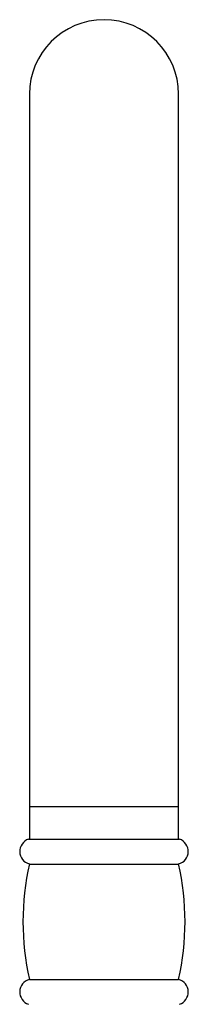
# Paper-space layout '_Front' of a CAD drawing. Header units: millimetres. Extents: x -25 to 86, y 0 to 365.
# Tile 13 of 13: x -13 to 13, y 213 to 365. Entities that reach past the tile are written whole.
import ezdxf

# ---------------------------------------------------------------- set-up
doc = ezdxf.new("R2010")
doc.units = ezdxf.units.MM

psp = doc.layouts.new('_Front')

# ---------------------------------------------------------------- linework, layer by layer
at = {"color": 7, "linetype": 'Continuous', "lineweight": 25}
for p, q in [((-11.5, 353.2), (-11.5, 238.2)), ((11.5, 238.2), (11.5, 353.2)), ((-11.62, 238.2), (11.62, 238.2)), ((-11.5, 234.36), (-11.5, 234.34)), ((-11.49, 234.36), (11.49, 234.36)), ((11.5, 234.34), (11.5, 234.36)), ((-11.5, 216.56), (-11.5, 216.54)), ((-11.49, 216.54), (11.49, 216.54)), ((11.5, 216.54), (11.5, 216.56))]:
    psp.add_line(p, q, dxfattribs=at)
at = {"color": 8, "linetype": 'Continuous', "lineweight": 25}
psp.add_line((11.5, 243.2), (-11.5, 243.2), dxfattribs=at)
at = {"color": 7, "linetype": 'Continuous', "lineweight": 25}
for centre, radius, start, end in [((0, 353.2), 11.5, 0, 180), ((-11, 236.3), 2, 108.1949, 255.6839), ((11, 236.3), 2, 284.3161, 71.8051), ((27.5, 225.45), 40, 167.1263, 192.8737), ((-27.5, 225.45), 40, 347.1263, 12.8737), ((-11, 214.6), 2, 104.3161, 251.8051), ((11, 214.6), 2, 288.1949, 75.6839)]:
    psp.add_arc(centre, radius, start, end, dxfattribs=at)

doc.saveas('drawing.dxf')
